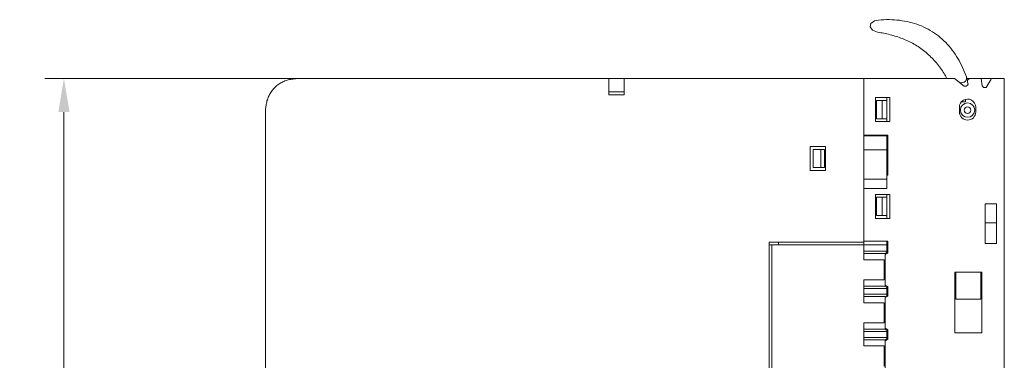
# Model space of a CAD drawing. Header units: millimetres. Extents: x 35 to 385, y -587 to 211.
# Tile 105 of 133: x 35 to 137, y -208 to -172. Entities that reach past the tile are written whole.
import ezdxf

# ---------------------------------------------------------------- set-up
doc = ezdxf.new("R2010")
doc.units = ezdxf.units.MM
doc.layers.add('1', color=7, linetype='Continuous', true_color=0xffffff)
doc.styles.add('blockfont', font='simplex.shx')
doc.dimstyles.get("Standard").update_dxf_attribs({"dimtxt": 0.18, "dimasz": 0.18, "dimexe": 0.18, "dimexo": 0.0625, "dimgap": 0.09, "dimtad": 0, "dimtih": 1, "dimtoh": 1, "dimdec": 4, "dimzin": 0, "dimdsep": 46, "dimtxsty": 'Standard', "dimcen": 0.09, "dimadec": 0, "dimazin": 0, "dimtfac": 1, "dimtdec": 4, "dimtofl": 0, "dimtmove": 0, "dimatfit": 3, "dimfxl": 1, "dimtolj": 1, "dimtzin": 0, "dimarcsym": 0})

# ---------------------------------------------------------------- blocks, each defined once
blk = doc.blocks.new('*D2')
at = {"layer": '1', "color": 124, "linetype": 'Continuous', "lineweight": 13}
for p, q in [((63.94, -178.11), (37.35, -178.11)), ((80.66, -278.11), (37.35, -278.11))]:
    blk.add_line(p, q, dxfattribs=at)
at = {"layer": '1', "color": 156, "linetype": 'Continuous', "lineweight": 13}
blk.add_line((39.35, -181.61), (39.35, -274.61), dxfattribs=at)
at = {"layer": '1', "color": 156, "lineweight": 18}
for points in [[(39.94, -181.61), (38.77, -181.61), (39.35, -178.11)], [(38.77, -274.61), (39.94, -274.61), (39.35, -278.11)]]:
    blk.add_solid(points, dxfattribs=at)
at = {"layer": 'Defpoints', "color": 0, "lineweight": 18}
for p in [(63.94, -178.11), (39.35, -278.11), (80.66, -278.11)]:
    blk.add_point(p, dxfattribs=at)
at = {"layer": '1', "color": 5, "lineweight": 13, "insert": (34.8, -232.28), "char_height": 3.5, "attachment_point": 1, "rotation": 90, "style": 'blockfont'}
blk.add_mtext('\\A1;100', dxfattribs=at)

msp = doc.modelspace()

# ---------------------------------------------------------------- linework, layer by layer
at = {"layer": '1', "color": 155, "linetype": 'Continuous', "lineweight": 18}
for p, q in [((96.17, -178.11), (97.77, -178.11)), ((96.17, -178.11), (96.17, -179.51)), ((97.77, -178.11), (97.77, -179.51)), ((122.76, -178.11), (122.76, -184.11)), ((132.21, -178.11), (122.76, -178.11)), ((122.76, -178.11), (122.76, -184.01)), ((133.2, -178.91), (132.21, -178.11)), ((133.44, -177.95), (133.47, -178.11)), ((133.44, -177.95), (133.44, -177.95)), ((133.47, -178.11), (133.85, -178.11)), ((133.56, -178.48), (133.62, -178.71)), ((134.99, -178.11), (133.85, -178.11)), ((136.04, -178.11), (134.99, -178.11)), ((135.08, -178.89), (134.99, -178.11)), ((135.92, -178.37), (135.51, -179.04)), ((137.36, -178.11), (136.04, -178.11)), ((137.36, -178.11), (137.36, -210.11)), ((96.17, -179.51), (96.17, -179.81)), ((97.77, -179.51), (96.17, -179.51)), ((97.77, -179.81), (97.77, -179.51)), ((133.33, -178.91), (133.2, -178.91)), ((135.17, -178.98), (135.08, -178.89)), ((96.17, -179.81), (97.77, -179.81)), ((123.96, -180.11), (123.96, -182.61)), ((125.46, -180.11), (123.96, -180.11)), ((124.06, -182.31), (124.06, -180.41)), ((124.66, -180.41), (124.06, -180.41)), ((124.66, -180.41), (125.16, -180.41)), ((124.66, -180.41), (124.66, -182.31)), ((125.16, -180.41), (125.16, -180.11)), ((125.16, -182.31), (125.16, -180.41)), ((125.46, -180.11), (125.46, -182.61)), ((132.93, -180.54), (133.33, -180.54)), ((133.33, -180.54), (133.33, -180.29)), ((132.71, -181.14), (132.71, -181.61)), ((134.41, -181.61), (134.41, -181.11)), ((137.39, -181.29), (137.36, -181.26)), ((137.36, -181.3), (137.39, -181.29)), ((137.39, -181.29), (137.39, -182.79)), ((60.36, -213.64), (60.36, -182.01)), ((123.96, -182.61), (125.46, -182.61)), ((124.66, -182.31), (124.06, -182.31)), ((125.16, -182.31), (124.66, -182.31)), ((125.16, -182.61), (125.16, -182.31)), ((137.39, -182.79), (137.36, -182.79)), ((122.76, -184.01), (125.26, -184.01)), ((122.76, -185.56), (122.76, -184.11)), ((125.16, -184.11), (122.76, -184.11)), ((125.16, -184.11), (125.16, -184.01)), ((125.16, -184.11), (125.16, -185.56)), ((125.16, -184.11), (125.26, -184.11)), ((125.26, -184.01), (125.26, -188.21)), ((117.16, -185.21), (117.16, -187.71)), ((118.76, -185.21), (117.16, -185.21)), ((117.46, -185.51), (118.26, -185.51)), ((117.46, -187.41), (117.46, -185.51)), ((118.66, -185.51), (118.26, -185.51)), ((118.26, -187.41), (118.26, -185.51)), ((118.66, -187.41), (118.66, -185.51)), ((118.76, -187.71), (118.76, -185.21)), ((122.76, -185.56), (125.16, -185.56)), ((122.76, -188.61), (122.76, -185.56)), ((125.26, -185.11), (125.16, -185.11)), ((125.16, -185.56), (125.16, -188.61)), ((117.16, -187.71), (118.76, -187.71)), ((118.26, -187.41), (117.46, -187.41)), ((118.66, -187.41), (118.26, -187.41)), ((125.16, -187.11), (125.26, -187.11)), ((125.16, -188.61), (122.76, -188.61)), ((122.76, -189.61), (122.76, -188.61)), ((125.26, -188.11), (125.16, -188.11)), ((125.16, -188.19), (125.26, -188.19)), ((125.16, -188.21), (125.26, -188.21)), ((125.16, -188.61), (125.16, -189.61)), ((122.76, -189.61), (122.76, -195.18)), ((122.76, -189.61), (125.16, -189.61)), ((122.76, -195.08), (122.76, -189.61)), ((123.96, -190.21), (123.96, -192.71)), ((125.46, -190.21), (123.96, -190.21)), ((124.66, -190.51), (124.06, -190.51)), ((124.06, -192.41), (124.06, -190.51)), ((124.66, -190.51), (125.16, -190.51)), ((124.66, -190.51), (124.66, -192.41)), ((125.16, -190.51), (125.16, -190.21)), ((125.16, -192.41), (125.16, -190.51)), ((125.46, -190.21), (125.46, -192.71)), ((135.39, -191.19), (135.39, -195.34)), ((136.59, -191.19), (135.39, -191.19)), ((136.59, -195.34), (136.59, -191.19)), ((123.96, -192.71), (125.46, -192.71)), ((124.66, -192.41), (124.06, -192.41)), ((125.16, -192.41), (124.66, -192.41)), ((125.16, -192.71), (125.16, -192.41)), ((135.39, -193.19), (136.59, -193.19)), ((112.86, -195.18), (112.86, -232.61)), ((112.86, -195.48), (113.16, -195.48)), ((113.16, -195.48), (122.76, -195.48)), ((113.16, -232.61), (113.16, -195.48)), ((113.86, -195.48), (113.86, -195.18)), ((125.26, -195.08), (122.76, -195.08)), ((122.76, -195.18), (122.76, -195.48)), ((122.76, -195.48), (125.16, -195.48)), ((122.76, -196.13), (122.76, -195.48)), ((125.16, -195.08), (125.16, -195.48)), ((125.26, -195.48), (125.16, -195.48)), ((125.16, -195.48), (125.16, -196.13)), ((125.26, -195.08), (125.26, -196.33)), ((135.39, -195.34), (136.59, -195.34)), ((122.76, -196.38), (122.76, -196.13)), ((125.16, -196.13), (122.76, -196.13)), ((122.76, -196.38), (122.76, -197.03)), ((122.76, -196.38), (124.96, -196.38)), ((122.76, -197.03), (124.86, -197.03)), ((124.86, -197.03), (124.86, -199.13)), ((125.16, -196.28), (124.96, -196.38)), ((125.26, -196.33), (124.96, -196.48)), ((124.96, -196.48), (124.96, -199.68)), ((125.16, -196.13), (125.16, -196.28)), ((125.16, -196.23), (125.26, -196.23)), ((124.96, -197.28), (124.86, -197.28)), ((122.76, -199.13), (122.76, -199.78)), ((124.86, -199.13), (122.76, -199.13)), ((124.96, -198.88), (124.86, -198.88)), ((132.23, -198.34), (132.23, -204.64)), ((135.03, -198.34), (132.23, -198.34)), ((132.33, -201.14), (132.33, -198.34)), ((134.93, -201.14), (134.93, -198.34)), ((135.03, -204.64), (135.03, -198.34)), ((122.76, -200.03), (122.76, -199.78)), ((124.96, -199.78), (122.76, -199.78)), ((122.76, -200.03), (125.16, -200.03)), ((122.76, -200.63), (122.76, -200.03)), ((124.96, -199.68), (125.26, -199.83)), ((124.96, -199.78), (125.16, -199.88)), ((125.16, -199.88), (125.16, -200.03)), ((125.16, -200.03), (125.16, -200.63)), ((125.26, -199.83), (125.26, -200.83)), ((122.76, -200.88), (122.76, -200.63)), ((125.16, -200.63), (122.76, -200.63)), ((122.76, -200.88), (122.76, -201.53)), ((122.76, -200.88), (124.96, -200.88)), ((125.16, -200.78), (124.96, -200.88)), ((125.26, -200.83), (124.96, -200.98)), ((124.96, -200.98), (124.96, -204.18)), ((125.16, -200.63), (125.16, -200.78)), ((134.93, -201.14), (132.33, -201.14)), ((122.76, -201.53), (124.86, -201.53)), ((124.86, -201.53), (124.86, -203.63)), ((124.96, -201.78), (124.86, -201.78)), ((122.76, -203.63), (122.76, -204.28)), ((124.86, -203.63), (122.76, -203.63)), ((124.96, -203.38), (124.86, -203.38)), ((124.96, -204.18), (125.26, -204.33)), ((122.76, -204.53), (122.76, -204.28)), ((124.96, -204.28), (122.76, -204.28)), ((122.76, -204.53), (125.16, -204.53)), ((122.76, -205.13), (122.76, -204.53)), ((122.76, -205.38), (122.76, -205.13)), ((125.16, -205.13), (122.76, -205.13)), ((124.96, -204.28), (125.16, -204.38)), ((125.16, -205.28), (124.96, -205.38)), ((125.16, -204.38), (125.16, -204.53)), ((125.16, -204.53), (125.16, -205.13)), ((125.16, -205.13), (125.16, -205.28)), ((125.26, -204.33), (125.26, -205.33)), ((132.23, -204.64), (135.03, -204.64)), ((122.76, -205.38), (122.76, -206.03)), ((122.76, -205.38), (124.96, -205.38)), ((122.76, -206.03), (124.86, -206.03)), ((124.86, -206.03), (124.86, -208.13)), ((124.96, -206.28), (124.86, -206.28)), ((125.26, -205.33), (124.96, -205.48)), ((124.96, -205.48), (124.96, -208.68))]:
    msp.add_line(p, q, dxfattribs=at)
for points in [[(133.44, -177.95), (133.34, -177.7), (133.25, -177.45), (133.15, -177.2), (133.04, -176.96), (132.92, -176.72), (132.8, -176.49), (132.68, -176.25), (132.55, -176.02), (132.41, -175.8), (132.27, -175.58), (132.12, -175.36), (131.96, -175.15), (131.8, -174.95), (131.63, -174.75), (131.46, -174.55), (131.28, -174.36), (131.1, -174.18), (130.91, -174.01), (130.72, -173.84), (130.52, -173.67), (130.31, -173.52), (130.11, -173.37), (129.89, -173.23), (129.67, -173.09), (129.45, -172.97), (129.22, -172.85), (128.99, -172.74), (128.75, -172.63), (128.51, -172.53), (128.27, -172.45), (128.02, -172.36), (127.77, -172.29), (127.51, -172.23), (127.26, -172.17), (127, -172.12), (126.73, -172.08), (126.47, -172.04), (126.2, -172.01), (125.93, -171.99), (125.66, -171.98), (125.39, -171.97), (125.11, -171.97), (124.84, -171.98), (124.56, -172), (124.28, -172.02), (123.84, -172.1), (123.48, -172.36), (123.41, -172.72), (123.64, -173.06), (124.16, -173.27)], [(124.16, -173.27), (124.33, -173.3), (124.5, -173.33), (124.66, -173.36), (124.83, -173.39), (124.99, -173.42), (125.16, -173.46), (125.32, -173.5), (125.48, -173.54), (125.65, -173.58), (125.81, -173.63), (125.97, -173.68), (126.13, -173.72), (126.29, -173.78), (126.45, -173.83), (126.6, -173.89), (126.76, -173.95), (126.92, -174.01), (127.07, -174.07), (127.22, -174.14), (127.38, -174.21), (127.53, -174.29), (127.68, -174.36), (127.83, -174.44), (127.98, -174.53), (128.13, -174.61), (128.27, -174.7), (128.42, -174.79), (128.56, -174.89), (128.7, -174.99), (128.84, -175.09), (128.97, -175.19), (129.1, -175.3), (129.24, -175.4), (129.36, -175.52), (129.49, -175.63), (129.62, -175.75), (129.74, -175.87), (129.86, -175.99), (129.98, -176.11), (130.09, -176.24), (130.21, -176.36), (130.32, -176.49), (130.43, -176.63), (130.53, -176.76), (130.64, -176.89), (130.74, -177.03), (130.84, -177.17), (130.94, -177.31), (131.03, -177.45), (131.13, -177.59)], [(60.36, -182.01), (60.36, -181.89), (60.36, -181.77), (60.36, -181.65), (60.37, -181.53), (60.37, -181.41), (60.38, -181.29), (60.39, -181.17), (60.41, -181.05), (60.42, -180.93), (60.44, -180.81), (60.47, -180.69), (60.49, -180.57), (60.52, -180.45), (60.56, -180.34), (60.6, -180.22), (60.64, -180.11), (60.69, -180), (60.74, -179.89), (60.79, -179.78), (60.85, -179.67), (60.92, -179.57), (60.98, -179.47), (61.05, -179.37), (61.13, -179.28), (61.21, -179.19), (61.29, -179.1), (61.38, -179.01), (61.47, -178.93), (61.56, -178.85), (61.66, -178.78), (61.75, -178.71), (61.86, -178.64), (61.96, -178.58), (62.07, -178.52), (62.18, -178.47), (62.29, -178.42), (62.4, -178.37), (62.51, -178.33), (62.63, -178.3), (62.74, -178.26), (62.86, -178.23), (62.98, -178.21), (63.1, -178.19), (63.22, -178.17), (63.34, -178.15), (63.46, -178.14), (63.58, -178.13), (63.7, -178.12), (63.82, -178.11), (63.94, -178.11)], [(63.26, -178.16), (63.27, -178.16), (63.29, -178.16), (63.3, -178.16), (63.31, -178.15), (63.33, -178.15), (63.34, -178.15), (63.35, -178.15), (63.37, -178.15), (63.38, -178.15), (63.39, -178.14), (63.41, -178.14), (63.42, -178.14), (63.43, -178.14), (63.45, -178.14), (63.46, -178.14), (63.48, -178.14), (63.49, -178.13), (63.5, -178.13), (63.52, -178.13), (63.53, -178.13), (63.54, -178.13), (63.56, -178.13), (63.57, -178.13), (63.58, -178.13), (63.6, -178.13), (63.61, -178.12), (63.63, -178.12), (63.64, -178.12), (63.65, -178.12), (63.67, -178.12), (63.68, -178.12), (63.69, -178.12), (63.71, -178.12), (63.72, -178.12), (63.73, -178.12), (63.75, -178.12), (63.76, -178.12), (63.77, -178.12), (63.79, -178.11), (63.8, -178.11), (63.82, -178.11), (63.83, -178.11), (63.84, -178.11), (63.86, -178.11), (63.87, -178.11), (63.88, -178.11), (63.9, -178.11), (63.91, -178.11), (63.92, -178.11), (63.94, -178.11)], [(63.94, -178.11), (95.97, -178.11)], [(95.97, -178.11), (96.17, -178.11)], [(97.77, -178.11), (97.97, -178.11)], [(97.97, -178.11), (122.76, -178.11)], [(133.47, -178.11), (133.48, -178.12), (133.48, -178.12), (133.48, -178.13), (133.48, -178.13), (133.48, -178.14), (133.48, -178.15), (133.48, -178.15), (133.49, -178.16), (133.49, -178.17), (133.49, -178.17), (133.49, -178.18), (133.49, -178.18), (133.49, -178.19), (133.49, -178.2), (133.5, -178.2), (133.5, -178.21), (133.5, -178.21), (133.5, -178.22), (133.5, -178.23), (133.5, -178.23), (133.5, -178.24), (133.51, -178.25), (133.51, -178.25), (133.51, -178.26), (133.51, -178.26), (133.51, -178.27), (133.51, -178.28), (133.52, -178.28), (133.52, -178.29), (133.52, -178.3), (133.52, -178.3), (133.52, -178.31), (133.52, -178.31), (133.52, -178.32), (133.53, -178.33), (133.53, -178.33), (133.53, -178.34), (133.53, -178.35), (133.53, -178.35), (133.53, -178.36), (133.53, -178.36), (133.54, -178.37), (133.54, -178.38), (133.54, -178.38), (133.54, -178.39), (133.54, -178.4), (133.54, -178.4), (133.54, -178.41), (133.55, -178.41), (133.55, -178.42)], [(112.86, -195.18), (122.76, -195.18)]]:
    msp.add_lwpolyline(points, dxfattribs=at)
for centre, radius, start, end in [((129.54, -178.63), 1.89, 15.8725, 33.1016), ((132.95, -178.06), 0.5, 231.2209, 13.2415), ((133.85, -178.41), 0.3, 90, 193.2415), ((125.51, -173.36), 11.55, 334.3068, 335.7384), ((133.33, -178.61), 0.3, 270, 339.9216), ((135.38, -178.77), 0.3, 225, 294.9216), ((133.56, -181.11), 0.85, 359.9719, 181.8049), ((133.56, -181.41), 0.75, 0, 180), ((133.56, -181.61), 0.85, 180, 0), ((133.56, -181.41), 0.75, 180, 0), ((133.56, -181.41), 0.35, 0, 180), ((133.56, -181.41), 0.35, 180, 0)]:
    msp.add_arc(centre, radius, start, end, dxfattribs=at)

# ---------------------------------------------------------------- dimensions: what is measured, and where the dimension line sits
at = {"layer": '1', "color": 5, "linetype": 'Continuous', "lineweight": 13}
dim = msp.add_linear_dim(base=(39.35, -278.11), p1=(63.94, -178.11), p2=(80.66, -278.11), angle=90, dimstyle='Standard', override={"dimtxt": 3.5, "dimasz": 3.5, "dimexe": 2, "dimexo": 0, "dimgap": 1.05, "dimtad": 1, "dimtih": 0, "dimtoh": 0, "dimdec": 1, "dimlfac": 1, "dimzin": 8, "dimdsep": 46, "dimlunit": 2, "dimtxsty": 'blockfont', "dimsah": 1, "dimse1": 0, "dimse2": 0, "dimsd1": 0, "dimsd2": 0, "dimclrd": 156, "dimclre": 124, "dimclrt": 5, "dimtol": 0, "dimtm": -0.1, "dimtfac": 0.571429, "dimtdec": 3, "dimtofl": 1, "dimtmove": 0, "dimatfit": 2, "dimtzin": 8, "dimlwd": 13, "dimlwe": 13}, dxfattribs=at)
dim.commit()
dim.dimension.update_dxf_attribs({"geometry": '*D2', "text_midpoint": (39.35, -228.11), "dimtype": 160})

doc.saveas('drawing.dxf')
